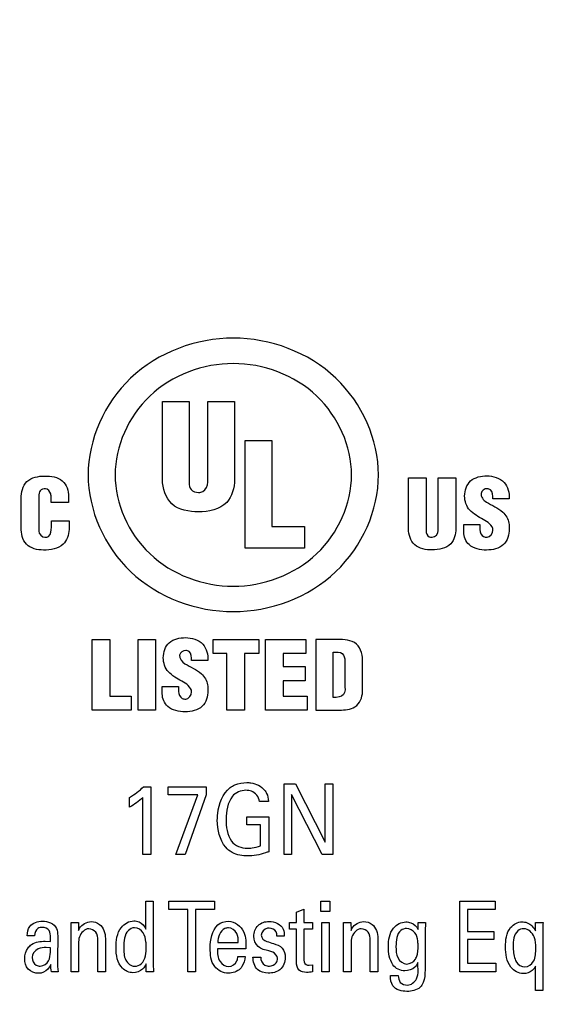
# Model space of a CAD drawing. Header units: inches. Extents: x 0 to 22, y 0 to 17.
# Tile 15 of 75: x 6.495 to 6.871, y 6.267 to 6.966. Entities that reach past the tile are written whole.
import ezdxf

# ---------------------------------------------------------------- set-up
doc = ezdxf.new("R2010")
doc.units = ezdxf.units.IN
doc.header["$LTSCALE"] = 1.21
doc.header["$MEASUREMENT"] = 0
doc.layers.get('0').update_dxf_attribs({"linetype": 'CONTINUOUS'})
doc.layers.add('DIMENSIONS', color=7, linetype='CONTINUOUS')
doc.styles.get("Standard").update_dxf_attribs({"font": 'txt', "width": 0.8})
doc.dimstyles.new('DIMSTYLE_1', dxfattribs={"dimtxt": 0.125, "dimasz": 0.18, "dimexe": 0.125, "dimexo": 0.0625, "dimgap": 0.0625, "dimtad": 0, "dimtih": 1, "dimtoh": 1, "dimzin": 4, "dimdsep": 46, "dimtxsty": 'STANDARD', "dimblk": '_FILLED', "dimblk1": '_FILLED', "dimblk2": '_FILLED', "dimcen": 0.09, "dimadec": 0, "dimazin": 0, "dimtp": 0.001, "dimtm": 0.001, "dimtfac": 1, "dimtofl": 0, "dimtmove": 0, "dimatfit": 3, "dimldrblk": '_FILLED', "dimfxl": 1, "dimtolj": 1, "dimtzin": 4, "dimarcsym": 0})

# ---------------------------------------------------------------- blocks, each defined once
blk = doc.blocks.new('_FILLED')
at = {"color": 0, "linetype": 'BYBLOCK'}
blk.add_solid([(0, 0), (-1, 0.1736), (-1, -0.1736)], dxfattribs=at)
blk = doc.blocks.new('*D4')
at = {"layer": 'DIMENSIONS', "color": 2, "linetype": 'CONTINUOUS'}
for p, q in [((4.87756, 6.64286), (4.06506, 6.64286)), ((4.19006, 6.64286), (4.19006, 6.23261)), ((4.19006, 5.57237), (4.19006, 5.98261)), ((7.03247, 5.57237), (4.06506, 5.57237))]:
    blk.add_line(p, q, dxfattribs=at)
at = {"layer": 'DIMENSIONS', "color": 2, "linetype": 'CONTINUOUS', "xscale": 0.18, "yscale": 0.18, "zscale": 0.18}
for p, rotation in [((4.19006, 6.64286), 90.0001115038), ((4.19006, 5.57237), 270)]:
    blk.add_blockref('_FILLED', p, dxfattribs=dict(at, rotation=rotation))
at = {"layer": 'DIMENSIONS', "color": 2, "linetype": 'CONTINUOUS', "insert": (4.19006, 6.17011), "char_height": 0.125, "width": 1.125, "attachment_point": 2, "line_spacing_factor": 0.9}
blk.add_mtext('1.07{\\Ftxt.shx;\\W1.000000;\\H0.125000; }[27.2]', dxfattribs=at)
blk = doc.blocks.new('*D16')
at = {"layer": 'DIMENSIONS', "color": 2, "linetype": 'CONTINUOUS'}
for p, q in [((4.94006, 6.91971), (4.94006, 9.91637)), ((7.84906, 8.95887), (7.84906, 9.91637)), ((4.94006, 9.79137), (5.76956, 9.79137)), ((7.84906, 9.79137), (7.01956, 9.79137))]:
    blk.add_line(p, q, dxfattribs=at)
at = {"layer": 'DIMENSIONS', "color": 2, "linetype": 'CONTINUOUS', "xscale": 0.18, "yscale": 0.18, "zscale": 0.18, "rotation": 180}
blk.add_blockref('_FILLED', (4.94006, 9.79137), dxfattribs=at)
at = {"layer": 'DIMENSIONS', "color": 2, "linetype": 'CONTINUOUS', "xscale": 0.18, "yscale": 0.18, "zscale": 0.18}
blk.add_blockref('_FILLED', (7.84906, 9.79137), dxfattribs=at)
at = {"layer": 'DIMENSIONS', "color": 2, "linetype": 'CONTINUOUS', "insert": (6.39456, 9.85387), "char_height": 0.125, "width": 1.125, "attachment_point": 2, "line_spacing_factor": 0.9}
blk.add_mtext('2.91{\\Ftxt.shx;\\W1.000000;\\H0.125000; }[73.9]', dxfattribs=at)

msp = doc.modelspace()

# ---------------------------------------------------------------- linework, layer by layer
at = {"color": 40, "linetype": 'CONTINUOUS'}
for p, q in [((6.5963, 6.69496), (6.61532, 6.69496)), ((6.5963, 6.63956), (6.5963, 6.69496)), ((6.61532, 6.69496), (6.61532, 6.63723)), ((6.62845, 6.69496), (6.64744, 6.69496)), ((6.62845, 6.63775), (6.62845, 6.69496)), ((6.64744, 6.69496), (6.64744, 6.63956)), ((6.65492, 6.66726), (6.67394, 6.66726)), ((6.65492, 6.59076), (6.65492, 6.66726)), ((6.67394, 6.66726), (6.67394, 6.60609)), ((6.77105, 6.64086), (6.7835, 6.64086)), ((6.77105, 6.60454), (6.77105, 6.64086)), ((6.7835, 6.64086), (6.7835, 6.60302)), ((6.79216, 6.64086), (6.80461, 6.64086)), ((6.79216, 6.60335), (6.79216, 6.64086)), ((6.80461, 6.64086), (6.80461, 6.60454)), ((6.49596, 6.60546), (6.49596, 6.62603)), ((6.50847, 6.62776), (6.50839, 6.60297)), ((6.5172, 6.62329), (6.5172, 6.62649)), ((6.52968, 6.62749), (6.52968, 6.62329)), ((6.84255, 6.62584), (6.83102, 6.62584)), ((6.52968, 6.62329), (6.5172, 6.62329)), ((6.51744, 6.61024), (6.52995, 6.61024)), ((6.51744, 6.60574), (6.51744, 6.61024)), ((6.52995, 6.61024), (6.52995, 6.60414)), ((6.67394, 6.60609), (6.69721, 6.60609)), ((6.69721, 6.60609), (6.69721, 6.59076)), ((6.81022, 6.6075), (6.8218, 6.6075)), ((6.81022, 6.60216), (6.81022, 6.6075)), ((6.8218, 6.6075), (6.8218, 6.60395)), ((6.69721, 6.59076), (6.65492, 6.59076)), ((6.54631, 6.52604), (6.55887, 6.52604)), ((6.54631, 6.47577), (6.54631, 6.52604)), ((6.55887, 6.52604), (6.55887, 6.48578)), ((6.57894, 6.52604), (6.59145, 6.52604)), ((6.57894, 6.47577), (6.57894, 6.52604)), ((6.59145, 6.52604), (6.59145, 6.47577)), ((6.63222, 6.52604), (6.66464, 6.52604)), ((6.63222, 6.51606), (6.63222, 6.52604)), ((6.66464, 6.52604), (6.66464, 6.51606)), ((6.66952, 6.52604), (6.69819, 6.52604)), ((6.66952, 6.47577), (6.66952, 6.52604)), ((6.69819, 6.52604), (6.69819, 6.51606)), ((6.7187, 6.52604), (6.70511, 6.52604)), ((6.70511, 6.52604), (6.70511, 6.47577)), ((6.64204, 6.51606), (6.63222, 6.51606)), ((6.64204, 6.47577), (6.64204, 6.51606)), ((6.66464, 6.51606), (6.65454, 6.51606)), ((6.65454, 6.51606), (6.65454, 6.47577)), ((6.69819, 6.51606), (6.68205, 6.51606)), ((6.68205, 6.51606), (6.68205, 6.5067)), ((6.71761, 6.48483), (6.71761, 6.51698)), ((6.6285, 6.51096), (6.617, 6.51096)), ((6.68205, 6.5067), (6.69768, 6.5067)), ((6.69768, 6.5067), (6.69768, 6.49666)), ((6.72581, 6.51063), (6.72581, 6.49422)), ((6.73837, 6.48898), (6.73837, 6.51128)), ((6.59617, 6.49262), (6.6078, 6.49262)), ((6.59617, 6.48725), (6.59617, 6.49262)), ((6.6078, 6.49262), (6.6078, 6.48906)), ((6.69768, 6.49666), (6.68205, 6.49666)), ((6.68205, 6.49666), (6.68205, 6.48578)), ((6.55887, 6.48578), (6.57417, 6.48578)), ((6.57417, 6.48578), (6.57417, 6.47577)), ((6.68205, 6.48578), (6.69906, 6.48578)), ((6.69906, 6.48578), (6.69906, 6.47577)), ((6.57417, 6.47577), (6.54631, 6.47577)), ((6.59145, 6.47577), (6.57894, 6.47577)), ((6.65454, 6.47577), (6.64204, 6.47577)), ((6.69906, 6.47577), (6.66952, 6.47577)), ((6.70511, 6.47577), (6.72193, 6.47577)), ((6.58289, 6.42136), (6.58814, 6.42136)), ((6.58814, 6.42136), (6.58814, 6.37326)), ((6.60047, 6.42136), (6.6274, 6.42136)), ((6.60047, 6.41559), (6.60047, 6.42136)), ((6.6274, 6.42136), (6.6274, 6.41552)), ((6.68267, 6.42344), (6.69086, 6.42344)), ((6.68267, 6.37326), (6.68267, 6.42344)), ((6.69086, 6.42344), (6.71177, 6.38195)), ((6.71177, 6.42344), (6.71719, 6.42344)), ((6.71177, 6.38195), (6.71177, 6.42344)), ((6.71719, 6.42344), (6.71719, 6.37326)), ((6.57299, 6.40684), (6.57299, 6.41379)), ((6.58248, 6.37326), (6.58248, 6.41379)), ((6.62145, 6.41559), (6.60047, 6.41559)), ((6.60578, 6.37326), (6.62145, 6.41559)), ((6.6274, 6.41552), (6.61244, 6.37326)), ((6.70965, 6.37326), (6.68803, 6.41587)), ((6.68803, 6.41587), (6.68803, 6.37326)), ((6.67161, 6.41093), (6.66519, 6.41093)), ((6.65618, 6.39995), (6.67179, 6.39995)), ((6.65618, 6.39418), (6.65618, 6.39995)), ((6.67179, 6.39995), (6.67179, 6.37521)), ((6.6659, 6.39418), (6.65618, 6.39418)), ((6.6659, 6.37931), (6.6659, 6.39418)), ((6.58814, 6.37326), (6.58248, 6.37326)), ((6.61244, 6.37326), (6.60578, 6.37326)), ((6.68803, 6.37326), (6.68267, 6.37326)), ((6.71719, 6.37326), (6.70965, 6.37326)), ((6.58458, 6.34004), (6.5898, 6.34004)), ((6.58458, 6.3201), (6.58458, 6.34004)), ((6.5898, 6.34004), (6.5898, 6.29549)), ((6.60093, 6.34012), (6.6333, 6.34012)), ((6.60093, 6.3342), (6.60093, 6.34012)), ((6.6333, 6.34012), (6.6333, 6.3342)), ((6.70887, 6.33997), (6.71514, 6.33997)), ((6.70887, 6.33281), (6.70887, 6.33997)), ((6.71514, 6.33997), (6.71514, 6.33281)), ((6.80748, 6.34012), (6.83263, 6.34012)), ((6.80748, 6.28993), (6.80748, 6.34012)), ((6.83263, 6.34012), (6.83263, 6.3342)), ((6.61436, 6.3342), (6.60093, 6.3342)), ((6.61436, 6.28993), (6.61436, 6.3342)), ((6.6333, 6.3342), (6.61986, 6.3342)), ((6.61986, 6.3342), (6.61986, 6.28993)), ((6.69153, 6.33226), (6.6967, 6.33435)), ((6.69153, 6.32496), (6.69153, 6.33226)), ((6.6967, 6.33435), (6.6967, 6.32496)), ((6.71514, 6.33281), (6.70887, 6.33281)), ((6.83263, 6.3342), (6.81303, 6.3342)), ((6.81303, 6.3342), (6.81303, 6.31856)), ((6.53142, 6.32482), (6.53664, 6.32482)), ((6.53148, 6.32079), (6.53142, 6.32482)), ((6.53664, 6.32482), (6.5367, 6.31919)), ((6.68659, 6.32496), (6.69153, 6.32496)), ((6.68659, 6.32017), (6.68659, 6.32496)), ((6.6967, 6.32496), (6.70292, 6.32496)), ((6.70292, 6.32496), (6.70292, 6.32017)), ((6.70942, 6.32482), (6.71464, 6.32482)), ((6.70942, 6.28993), (6.70942, 6.32482)), ((6.71464, 6.32482), (6.71464, 6.28993)), ((6.72492, 6.32482), (6.73014, 6.32482)), ((6.72498, 6.32079), (6.72492, 6.32482)), ((6.73014, 6.32482), (6.7302, 6.31919)), ((6.77791, 6.32002), (6.77797, 6.32482)), ((6.77797, 6.32482), (6.78302, 6.32482)), ((6.78302, 6.32482), (6.78291, 6.3185)), ((6.86113, 6.31905), (6.8613, 6.32482)), ((6.8613, 6.32482), (6.86657, 6.32482)), ((6.53148, 6.28993), (6.53148, 6.32079)), ((6.69153, 6.32017), (6.68659, 6.32017)), ((6.69153, 6.29688), (6.69153, 6.32017)), ((6.70292, 6.32017), (6.6967, 6.32017)), ((6.6967, 6.32017), (6.6967, 6.29924)), ((6.72498, 6.28993), (6.72498, 6.32079)), ((6.78291, 6.3185), (6.78285, 6.29667)), ((6.81303, 6.31856), (6.83169, 6.31856)), ((6.83169, 6.31856), (6.83169, 6.31273)), ((6.86646, 6.31912), (6.86646, 6.27651)), ((6.50537, 6.31551), (6.50014, 6.31551)), ((6.51303, 6.31161), (6.5168, 6.3114)), ((6.52191, 6.31537), (6.52169, 6.29869)), ((6.5367, 6.31001), (6.5367, 6.28993)), ((6.55041, 6.28993), (6.55041, 6.3121)), ((6.55574, 6.31363), (6.55574, 6.28993)), ((6.63559, 6.31078), (6.65008, 6.31078)), ((6.6828, 6.31516), (6.67747, 6.31516)), ((6.7302, 6.31001), (6.7302, 6.28993)), ((6.74391, 6.28993), (6.74391, 6.3121)), ((6.74924, 6.31363), (6.74924, 6.28993)), ((6.83169, 6.31273), (6.81303, 6.31273)), ((6.81303, 6.31273), (6.81303, 6.29604)), ((6.5168, 6.30689), (6.5138, 6.3071)), ((6.65541, 6.3062), (6.63537, 6.3062)), ((6.5848, 6.28993), (6.58469, 6.29549)), ((6.5898, 6.29549), (6.59002, 6.28993)), ((6.64991, 6.30084), (6.65513, 6.30084)), ((6.66059, 6.30028), (6.66609, 6.30028)), ((6.70042, 6.29459), (6.70292, 6.29493)), ((6.70292, 6.29493), (6.70292, 6.28986)), ((6.81303, 6.29604), (6.83307, 6.29604)), ((6.83307, 6.29604), (6.83307, 6.28993)), ((6.52213, 6.28993), (6.51741, 6.28993)), ((6.5367, 6.28993), (6.53148, 6.28993)), ((6.55574, 6.28993), (6.55041, 6.28993)), ((6.59002, 6.28993), (6.5848, 6.28993)), ((6.61986, 6.28993), (6.61436, 6.28993)), ((6.71464, 6.28993), (6.70942, 6.28993)), ((6.7302, 6.28993), (6.72498, 6.28993)), ((6.74924, 6.28993), (6.74391, 6.28993)), ((6.83307, 6.28993), (6.80748, 6.28993)), ((6.86119, 6.27651), (6.86119, 6.29382)), ((6.7582, 6.28722), (6.76376, 6.28722)), ((6.86646, 6.27651), (6.86119, 6.27651))]:
    msp.add_line(p, q, dxfattribs=at)
msp.add_arc((7.01296, 6.31919), 0.14649, 177.79622, 180.02719, dxfattribs=at)
for points, knots in [([(6.6466, 6.73999), (6.62051, 6.73999), (6.567, 6.72067), (6.54351, 6.66786), (6.54351, 6.64285)], [0, 0, 0, 0, 0.51049, 1, 1, 1, 1]), ([(6.7497, 6.64285), (6.7497, 6.66786), (6.7262, 6.72068), (6.67268, 6.73999), (6.6466, 6.73999)], [0, 0, 0, 0, 0.48949, 1, 1, 1, 1]), ([(6.6466, 6.72195), (6.62536, 6.72195), (6.5818, 6.7062), (6.56264, 6.66321), (6.56264, 6.64285)], [0, 0, 0, 0, 0.510481, 1, 1, 1, 1]), ([(6.73055, 6.64285), (6.73055, 6.66321), (6.71141, 6.70621), (6.66784, 6.72195), (6.6466, 6.72195)], [0, 0, 0, 0, 0.489471, 1, 1, 1, 1]), ([(6.49596, 6.62603), (6.49596, 6.63028), (6.49822, 6.64028), (6.50829, 6.64203), (6.5127, 6.64203)], [0, 0, 0, 0, 0.490803, 1, 1, 1, 1]), ([(6.5127, 6.64203), (6.51701, 6.64203), (6.52651, 6.64084), (6.52968, 6.63149), (6.52968, 6.62749)], [0, 0, 0, 0, 0.51898, 1, 1, 1, 1]), ([(6.54351, 6.64285), (6.54351, 6.61784), (6.56701, 6.56504), (6.62051, 6.54573), (6.6466, 6.54573)], [0, 0, 0, 0, 0.489441, 1, 1, 1, 1]), ([(6.56264, 6.64285), (6.56264, 6.62248), (6.5818, 6.57949), (6.62536, 6.56374), (6.6466, 6.56374)], [0, 0, 0, 0, 0.489522, 1, 1, 1, 1]), ([(6.62183, 6.61661), (6.61529, 6.61661), (6.60074, 6.61897), (6.5963, 6.63336), (6.5963, 6.63956)], [0, 0, 0, 0, 0.513043, 1, 1, 1, 1]), ([(6.64744, 6.63956), (6.64744, 6.63382), (6.64387, 6.61943), (6.62889, 6.61661), (6.62183, 6.61661)], [0, 0, 0, 0, 0.448688, 1, 1, 1, 1]), ([(6.62194, 6.63039), (6.623, 6.63039), (6.62673, 6.63101), (6.62845, 6.63525), (6.62845, 6.63775)], [0, 0, 0, 0, 0.298847, 1, 1, 1, 1]), ([(6.6466, 6.56374), (6.66784, 6.56374), (6.71141, 6.57948), (6.73055, 6.62248), (6.73055, 6.64285)], [0, 0, 0, 0, 0.510526, 1, 1, 1, 1]), ([(6.6466, 6.54573), (6.67268, 6.54573), (6.72619, 6.56504), (6.7497, 6.61784), (6.7497, 6.64285)], [0, 0, 0, 0, 0.510579, 1, 1, 1, 1]), ([(6.8109, 6.62784), (6.8109, 6.63168), (6.81382, 6.64042), (6.82266, 6.64214), (6.82668, 6.64214)], [0, 0, 0, 0, 0.488197, 1, 1, 1, 1]), ([(6.82668, 6.64214), (6.83104, 6.64214), (6.84052, 6.63943), (6.8428, 6.62991), (6.84255, 6.62584)], [0, 0, 0, 0, 0.516249, 1, 1, 1, 1]), ([(6.51329, 6.63294), (6.51192, 6.63297), (6.50868, 6.63226), (6.50847, 6.62908), (6.50847, 6.62776)], [0, 0, 0, 0, 0.509832, 1, 1, 1, 1]), ([(6.5172, 6.62649), (6.5172, 6.62743), (6.51718, 6.63), (6.51501, 6.63294), (6.51329, 6.63294)], [0, 0, 0, 0, 0.355626, 1, 1, 1, 1]), ([(6.61532, 6.63723), (6.61532, 6.63557), (6.61583, 6.6315), (6.62003, 6.63039), (6.62194, 6.63039)], [0, 0, 0, 0, 0.464859, 1, 1, 1, 1]), ([(6.83102, 6.62584), (6.8309, 6.62804), (6.83098, 6.63199), (6.82773, 6.633), (6.8269, 6.63305)], [0, 0, 0, 0, 0.726028, 1, 1, 1, 1]), ([(6.83799, 6.61648), (6.84025, 6.61449), (6.84242, 6.61019), (6.84261, 6.60583), (6.84261, 6.60446)], [0, 0, 0, 0, 0.687372, 1, 1, 1, 1]), ([(6.51191, 6.58946), (6.50759, 6.58946), (6.49776, 6.59158), (6.49596, 6.60133), (6.49596, 6.60546)], [0, 0, 0, 0, 0.510763, 1, 1, 1, 1]), ([(6.52995, 6.60414), (6.52995, 6.60034), (6.52661, 6.59088), (6.51671, 6.58946), (6.51191, 6.58946)], [0, 0, 0, 0, 0.441719, 1, 1, 1, 1]), ([(6.51286, 6.59852), (6.51373, 6.59852), (6.51714, 6.59931), (6.51744, 6.60345), (6.51744, 6.60574)], [0, 0, 0, 0, 0.2758, 1, 1, 1, 1]), ([(6.78779, 6.58954), (6.78351, 6.58954), (6.77399, 6.59108), (6.77105, 6.60048), (6.77105, 6.60454)], [0, 0, 0, 0, 0.513647, 1, 1, 1, 1]), ([(6.7835, 6.60302), (6.7835, 6.60147), (6.78468, 6.59868), (6.78713, 6.59855), (6.78787, 6.59855)], [0, 0, 0, 0, 0.676668, 1, 1, 1, 1]), ([(6.80461, 6.60454), (6.80461, 6.60079), (6.80225, 6.59135), (6.79242, 6.58954), (6.78779, 6.58954)], [0, 0, 0, 0, 0.447699, 1, 1, 1, 1]), ([(6.8218, 6.60395), (6.8218, 6.60209), (6.8231, 6.59877), (6.82598, 6.59855), (6.82682, 6.59855)], [0, 0, 0, 0, 0.688927, 1, 1, 1, 1]), ([(6.84261, 6.60446), (6.84261, 6.60051), (6.83993, 6.5914), (6.83071, 6.58946), (6.82652, 6.58946)], [0, 0, 0, 0, 0.485735, 1, 1, 1, 1]), ([(6.82652, 6.58946), (6.82218, 6.58946), (6.81366, 6.59092), (6.81022, 6.59894), (6.81022, 6.60216)], [0, 0, 0, 0, 0.574536, 1, 1, 1, 1]), ([(6.5969, 6.51296), (6.5969, 6.51679), (6.59979, 6.52553), (6.60864, 6.52726), (6.61266, 6.52726)], [0, 0, 0, 0, 0.487783, 1, 1, 1, 1]), ([(6.61266, 6.52726), (6.61702, 6.52726), (6.6265, 6.52455), (6.62876, 6.51503), (6.6285, 6.51096)], [0, 0, 0, 0, 0.51633, 1, 1, 1, 1]), ([(6.617, 6.51096), (6.6169, 6.51317), (6.61695, 6.51714), (6.61369, 6.51814), (6.61285, 6.5182)], [0, 0, 0, 0, 0.725183, 1, 1, 1, 1]), ([(6.71761, 6.51698), (6.71976, 6.51693), (6.72478, 6.5175), (6.72579, 6.5125), (6.72581, 6.51063)], [0, 0, 0, 0, 0.534037, 1, 1, 1, 1]), ([(6.62394, 6.50157), (6.62622, 6.49961), (6.62842, 6.49533), (6.62861, 6.49097), (6.62861, 6.48961)], [0, 0, 0, 0, 0.687633, 1, 1, 1, 1]), ([(6.72581, 6.49422), (6.7259, 6.49174), (6.7268, 6.48537), (6.72014, 6.48468), (6.71761, 6.48483)], [0, 0, 0, 0, 0.495461, 1, 1, 1, 1]), ([(6.6125, 6.47458), (6.60815, 6.47458), (6.59965, 6.47604), (6.59617, 6.48404), (6.59617, 6.48725)], [0, 0, 0, 0, 0.575204, 1, 1, 1, 1]), ([(6.6078, 6.48906), (6.6078, 6.4872), (6.60907, 6.48387), (6.61196, 6.48364), (6.6128, 6.48364)], [0, 0, 0, 0, 0.689526, 1, 1, 1, 1]), ([(6.62861, 6.48961), (6.62861, 6.48564), (6.62592, 6.47652), (6.61669, 6.47458), (6.6125, 6.47458)], [0, 0, 0, 0, 0.486048, 1, 1, 1, 1]), ([(6.63526, 6.39752), (6.63526, 6.39913), (6.63575, 6.40746), (6.63907, 6.41652), (6.6444, 6.42074)], [0, 0, 0, 0, 0.192077, 1, 1, 1, 1]), ([(6.6444, 6.42074), (6.6454, 6.42154), (6.64906, 6.42365), (6.65335, 6.42428), (6.65624, 6.42428)], [0, 0, 0, 0, 0.307468, 1, 1, 1, 1]), ([(6.65624, 6.42428), (6.65718, 6.42428), (6.66178, 6.42413), (6.66643, 6.42175), (6.66879, 6.41893)], [0, 0, 0, 0, 0.202822, 1, 1, 1, 1]), ([(6.66519, 6.41093), (6.66477, 6.414), (6.66136, 6.41842), (6.65688, 6.41879), (6.65559, 6.41879)], [0, 0, 0, 0, 0.704775, 1, 1, 1, 1]), ([(6.66879, 6.41893), (6.66936, 6.41822), (6.67098, 6.41582), (6.6715, 6.41288), (6.67161, 6.41093)], [0, 0, 0, 0, 0.3187, 1, 1, 1, 1]), ([(6.65665, 6.37771), (6.65775, 6.37771), (6.66089, 6.37786), (6.66398, 6.37861), (6.6659, 6.37931)], [0, 0, 0, 0, 0.350087, 1, 1, 1, 1]), ([(6.65665, 6.37215), (6.65488, 6.37215), (6.64923, 6.37249), (6.6437, 6.37541), (6.64121, 6.3784)], [0, 0, 0, 0, 0.312942, 1, 1, 1, 1]), ([(6.67179, 6.37521), (6.671, 6.37489), (6.66618, 6.37307), (6.66096, 6.37215), (6.65665, 6.37215)], [0, 0, 0, 0, 0.164801, 1, 1, 1, 1]), ([(6.5367, 6.31919), (6.53693, 6.31974), (6.53841, 6.32316), (6.54249, 6.32552), (6.54564, 6.32552)], [0, 0, 0, 0, 0.158549, 1, 1, 1, 1]), ([(6.54564, 6.32552), (6.54773, 6.32552), (6.55376, 6.3238), (6.55574, 6.31722), (6.55574, 6.31363)], [0, 0, 0, 0, 0.368721, 1, 1, 1, 1]), ([(6.56331, 6.30696), (6.56331, 6.31196), (6.56426, 6.32113), (6.57263, 6.32601), (6.57592, 6.32601)], [0, 0, 0, 0, 0.603252, 1, 1, 1, 1]), ([(6.57592, 6.32601), (6.5772, 6.32601), (6.58096, 6.32545), (6.58359, 6.32226), (6.58458, 6.3201)], [0, 0, 0, 0, 0.351405, 1, 1, 1, 1]), ([(6.64331, 6.32573), (6.64771, 6.32573), (6.6562, 6.319), (6.65549, 6.31019), (6.65541, 6.3062)], [0, 0, 0, 0, 0.524406, 1, 1, 1, 1]), ([(6.66115, 6.31509), (6.66115, 6.31784), (6.66321, 6.32385), (6.66924, 6.32566), (6.67203, 6.32566)], [0, 0, 0, 0, 0.496704, 1, 1, 1, 1]), ([(6.7302, 6.31919), (6.73043, 6.31974), (6.73191, 6.32316), (6.73599, 6.32552), (6.73914, 6.32552)], [0, 0, 0, 0, 0.158514, 1, 1, 1, 1]), ([(6.73914, 6.32552), (6.74124, 6.32552), (6.74726, 6.3238), (6.74924, 6.31722), (6.74924, 6.31363)], [0, 0, 0, 0, 0.368607, 1, 1, 1, 1]), ([(6.75676, 6.30772), (6.75676, 6.31229), (6.75783, 6.32097), (6.76588, 6.32531), (6.76914, 6.32531)], [0, 0, 0, 0, 0.583762, 1, 1, 1, 1]), ([(6.76914, 6.32531), (6.77035, 6.32531), (6.77399, 6.32489), (6.77669, 6.32202), (6.77791, 6.32002)], [0, 0, 0, 0, 0.340971, 1, 1, 1, 1]), ([(6.83992, 6.30751), (6.83992, 6.31226), (6.84076, 6.3209), (6.84862, 6.32538), (6.85164, 6.32538)], [0, 0, 0, 0, 0.611267, 1, 1, 1, 1]), ([(6.85164, 6.32538), (6.85289, 6.32538), (6.85692, 6.32479), (6.85992, 6.32147), (6.86113, 6.31905)], [0, 0, 0, 0, 0.316498, 1, 1, 1, 1]), ([(6.51098, 6.32141), (6.50992, 6.32141), (6.50671, 6.32093), (6.50544, 6.31742), (6.50537, 6.31551)], [0, 0, 0, 0, 0.355744, 1, 1, 1, 1]), ([(6.5168, 6.3114), (6.5168, 6.31234), (6.51679, 6.3149), (6.51672, 6.31772), (6.5158, 6.31912)], [0, 0, 0, 0, 0.359724, 1, 1, 1, 1]), ([(6.54398, 6.32044), (6.54102, 6.32044), (6.53691, 6.316), (6.5367, 6.31156), (6.5367, 6.31001)], [0, 0, 0, 0, 0.65669, 1, 1, 1, 1]), ([(6.57653, 6.32114), (6.57493, 6.32114), (6.56902, 6.31839), (6.56886, 6.31135), (6.56886, 6.30716)], [0, 0, 0, 0, 0.276777, 1, 1, 1, 1]), ([(6.58475, 6.30786), (6.58475, 6.309), (6.58462, 6.31232), (6.5838, 6.31572), (6.58264, 6.3176)], [0, 0, 0, 0, 0.339177, 1, 1, 1, 1]), ([(6.6432, 6.32107), (6.64231, 6.32107), (6.63764, 6.32021), (6.63564, 6.31444), (6.63559, 6.31078)], [0, 0, 0, 0, 0.194857, 1, 1, 1, 1]), ([(6.65008, 6.31078), (6.65012, 6.31294), (6.65012, 6.31769), (6.64555, 6.32107), (6.6432, 6.32107)], [0, 0, 0, 0, 0.478763, 1, 1, 1, 1]), ([(6.67209, 6.32086), (6.67168, 6.32086), (6.66907, 6.32081), (6.66642, 6.31807), (6.66642, 6.31585)], [0, 0, 0, 0, 0.15485, 1, 1, 1, 1]), ([(6.67747, 6.31516), (6.67751, 6.31621), (6.67736, 6.31934), (6.67393, 6.32086), (6.67209, 6.32086)], [0, 0, 0, 0, 0.364206, 1, 1, 1, 1]), ([(6.73747, 6.32044), (6.73452, 6.32044), (6.73041, 6.316), (6.7302, 6.31156), (6.7302, 6.31001)], [0, 0, 0, 0, 0.65658, 1, 1, 1, 1]), ([(6.76964, 6.32065), (6.76824, 6.32065), (6.76264, 6.31862), (6.76214, 6.31185), (6.76214, 6.30786)], [0, 0, 0, 0, 0.259487, 1, 1, 1, 1]), ([(6.7778, 6.3089), (6.7778, 6.30989), (6.7777, 6.31288), (6.77687, 6.31598), (6.77564, 6.3176)], [0, 0, 0, 0, 0.32689, 1, 1, 1, 1]), ([(6.85297, 6.32051), (6.85143, 6.32051), (6.8458, 6.31841), (6.84537, 6.31175), (6.84537, 6.30793)], [0, 0, 0, 0, 0.287558, 1, 1, 1, 1]), ([(6.86136, 6.30668), (6.86136, 6.30936), (6.86151, 6.31524), (6.8561, 6.32051), (6.85297, 6.32051)], [0, 0, 0, 0, 0.461922, 1, 1, 1, 1]), ([(6.49848, 6.2991), (6.49848, 6.30181), (6.49959, 6.30589), (6.50242, 6.30863), (6.50337, 6.30932)], [0, 0, 0, 0, 0.697951, 1, 1, 1, 1]), ([(6.67186, 6.30466), (6.66925, 6.30541), (6.66353, 6.30653), (6.66115, 6.31243), (6.66115, 6.31509)], [0, 0, 0, 0, 0.505362, 1, 1, 1, 1]), ([(6.67037, 6.3114), (6.67195, 6.31093), (6.67573, 6.3098), (6.67986, 6.30842), (6.68141, 6.30661)], [0, 0, 0, 0, 0.4101, 1, 1, 1, 1]), ([(6.77592, 6.29889), (6.7762, 6.29935), (6.77784, 6.30239), (6.7778, 6.30602), (6.7778, 6.3089)], [0, 0, 0, 0, 0.158506, 1, 1, 1, 1]), ([(6.5138, 6.3071), (6.51184, 6.3071), (6.50718, 6.30709), (6.50375, 6.30251), (6.50375, 6.3)], [0, 0, 0, 0, 0.439112, 1, 1, 1, 1]), ([(6.51547, 6.29771), (6.51638, 6.29955), (6.51673, 6.30276), (6.51678, 6.30584), (6.5168, 6.30689)], [0, 0, 0, 0, 0.661016, 1, 1, 1, 1]), ([(6.57531, 6.28923), (6.57263, 6.28923), (6.56462, 6.29285), (6.56331, 6.30185), (6.56331, 6.30696)], [0, 0, 0, 0, 0.34406, 1, 1, 1, 1]), ([(6.56886, 6.30716), (6.56886, 6.30413), (6.56869, 6.2983), (6.574, 6.29382), (6.57653, 6.29382)], [0, 0, 0, 0, 0.545234, 1, 1, 1, 1]), ([(6.57653, 6.29382), (6.57822, 6.29382), (6.58441, 6.2963), (6.58475, 6.30363), (6.58475, 6.30786)], [0, 0, 0, 0, 0.285738, 1, 1, 1, 1]), ([(6.64314, 6.28888), (6.63951, 6.28888), (6.63087, 6.29317), (6.6302, 6.30226), (6.6302, 6.30675)], [0, 0, 0, 0, 0.446696, 1, 1, 1, 1]), ([(6.63537, 6.3062), (6.63532, 6.30313), (6.63546, 6.29718), (6.64098, 6.29361), (6.64336, 6.29361)], [0, 0, 0, 0, 0.562471, 1, 1, 1, 1]), ([(6.67797, 6.29945), (6.67797, 6.3013), (6.67547, 6.30392), (6.67277, 6.30441), (6.67186, 6.30466)], [0, 0, 0, 0, 0.661535, 1, 1, 1, 1]), ([(6.76214, 6.30786), (6.76214, 6.30508), (6.76216, 6.29952), (6.7673, 6.29542), (6.76981, 6.29542)], [0, 0, 0, 0, 0.52634, 1, 1, 1, 1]), ([(6.85264, 6.2886), (6.8493, 6.2886), (6.84093, 6.29344), (6.83992, 6.30258), (6.83992, 6.30751)], [0, 0, 0, 0, 0.40369, 1, 1, 1, 1]), ([(6.84537, 6.30793), (6.84537, 6.30717), (6.8455, 6.30339), (6.84615, 6.29945), (6.84764, 6.29681)], [0, 0, 0, 0, 0.201537, 1, 1, 1, 1]), ([(6.85364, 6.29341), (6.85613, 6.29341), (6.86171, 6.29752), (6.86136, 6.30356), (6.86136, 6.30668)], [0, 0, 0, 0, 0.443472, 1, 1, 1, 1]), ([(6.50831, 6.28881), (6.50568, 6.28881), (6.49999, 6.29084), (6.49848, 6.29653), (6.49848, 6.2991)], [0, 0, 0, 0, 0.505252, 1, 1, 1, 1]), ([(6.50375, 6.3), (6.50375, 6.29796), (6.50538, 6.29445), (6.50855, 6.29396), (6.50953, 6.29396)], [0, 0, 0, 0, 0.67631, 1, 1, 1, 1]), ([(6.51692, 6.29514), (6.51639, 6.29392), (6.51463, 6.29057), (6.51069, 6.28881), (6.50831, 6.28881)], [0, 0, 0, 0, 0.358815, 1, 1, 1, 1]), ([(6.52169, 6.29869), (6.52169, 6.29832), (6.52174, 6.2954), (6.52185, 6.29247), (6.52213, 6.28993)], [0, 0, 0, 0, 0.125976, 1, 1, 1, 1]), ([(6.64336, 6.29361), (6.64571, 6.29361), (6.64932, 6.29627), (6.64981, 6.29974), (6.64991, 6.30084)], [0, 0, 0, 0, 0.679782, 1, 1, 1, 1]), ([(6.67148, 6.28896), (6.66881, 6.28896), (6.6624, 6.29053), (6.66057, 6.29714), (6.66059, 6.30028)], [0, 0, 0, 0, 0.459241, 1, 1, 1, 1]), ([(6.66609, 6.30028), (6.66604, 6.29813), (6.66776, 6.29434), (6.67114, 6.29396), (6.6722, 6.29396)], [0, 0, 0, 0, 0.671636, 1, 1, 1, 1]), ([(6.69858, 6.28944), (6.69673, 6.28944), (6.69215, 6.29016), (6.69153, 6.29484), (6.69153, 6.29688)], [0, 0, 0, 0, 0.475972, 1, 1, 1, 1]), ([(6.6967, 6.29924), (6.6967, 6.29776), (6.69722, 6.29489), (6.69968, 6.29459), (6.70042, 6.29459)], [0, 0, 0, 0, 0.669456, 1, 1, 1, 1]), ([(6.77763, 6.29646), (6.77716, 6.29523), (6.77515, 6.29179), (6.77096, 6.29055), (6.76847, 6.29055)], [0, 0, 0, 0, 0.347216, 1, 1, 1, 1]), ([(6.77025, 6.28041), (6.77286, 6.28041), (6.77917, 6.28562), (6.77763, 6.29259), (6.77763, 6.29646)], [0, 0, 0, 0, 0.402754, 1, 1, 1, 1]), ([(6.78285, 6.29667), (6.78285, 6.29486), (6.78279, 6.29005), (6.7827, 6.28501), (6.78152, 6.28221)], [0, 0, 0, 0, 0.373737, 1, 1, 1, 1]), ([(6.65275, 6.29354), (6.65238, 6.29302), (6.65007, 6.29021), (6.64613, 6.28888), (6.64314, 6.28888)], [0, 0, 0, 0, 0.17538, 1, 1, 1, 1]), ([(6.76991, 6.27596), (6.76635, 6.27596), (6.75883, 6.27777), (6.75832, 6.28469), (6.7582, 6.28722)], [0, 0, 0, 0, 0.583891, 1, 1, 1, 1]), ([(6.76376, 6.28722), (6.76385, 6.28553), (6.76444, 6.28159), (6.76845, 6.28041), (6.77025, 6.28041)], [0, 0, 0, 0, 0.48594, 1, 1, 1, 1]), ([(6.78152, 6.28221), (6.78101, 6.28098), (6.77839, 6.27695), (6.77318, 6.27596), (6.76991, 6.27596)], [0, 0, 0, 0, 0.290827, 1, 1, 1, 1])]:
    msp.add_open_spline(points, degree=3, knots=knots, dxfattribs=at)
for points in [[(6.8269, 6.63305), (6.82508, 6.63321), (6.82278, 6.63153), (6.82256, 6.62972)], [(6.81456, 6.61781), (6.81219, 6.62047), (6.8109, 6.62428), (6.8109, 6.62784)], [(6.82256, 6.62972), (6.82226, 6.62733), (6.82431, 6.62487), (6.82633, 6.62356)], [(6.82633, 6.62356), (6.83024, 6.62123), (6.83456, 6.61946), (6.83799, 6.61648)], [(6.82403, 6.61124), (6.82066, 6.61308), (6.81717, 6.61499), (6.81456, 6.61781)], [(6.83102, 6.60354), (6.83102, 6.60701), (6.82704, 6.60952), (6.82403, 6.61124)], [(6.50839, 6.60297), (6.50839, 6.60087), (6.51076, 6.59852), (6.51286, 6.59852)], [(6.78787, 6.59855), (6.79002, 6.59855), (6.79216, 6.6012), (6.79216, 6.60335)], [(6.82682, 6.59855), (6.82899, 6.59855), (6.83102, 6.60136), (6.83102, 6.60354)], [(6.73275, 6.52371), (6.72857, 6.52596), (6.72345, 6.52604), (6.7187, 6.52604)], [(6.73837, 6.51128), (6.73837, 6.51583), (6.73672, 6.5215), (6.73275, 6.52371)], [(6.60054, 6.50293), (6.59813, 6.50555), (6.5969, 6.5094), (6.5969, 6.51296)], [(6.60851, 6.51483), (6.60823, 6.51244), (6.61026, 6.50998), (6.61228, 6.50868)], [(6.61285, 6.5182), (6.61102, 6.51831), (6.60873, 6.51665), (6.60851, 6.51483)], [(6.61228, 6.50868), (6.61619, 6.50634), (6.62052, 6.50457), (6.62394, 6.50157)], [(6.61, 6.49636), (6.60662, 6.49817), (6.60314, 6.50011), (6.60054, 6.50293)], [(6.617, 6.48866), (6.617, 6.49213), (6.61302, 6.49464), (6.61, 6.49636)], [(6.6128, 6.48364), (6.61498, 6.48364), (6.617, 6.48647), (6.617, 6.48866)], [(6.73302, 6.47813), (6.73649, 6.48018), (6.7383, 6.48495), (6.73837, 6.48898)], [(6.72193, 6.47577), (6.72571, 6.47577), (6.72981, 6.47614), (6.73302, 6.47813)], [(6.57299, 6.41379), (6.57653, 6.41597), (6.57995, 6.41842), (6.58289, 6.42136)], [(6.58248, 6.41379), (6.57969, 6.41103), (6.57643, 6.40873), (6.57299, 6.40684)], [(6.64599, 6.41455), (6.6426, 6.41011), (6.64145, 6.404), (6.64145, 6.39842)], [(6.65559, 6.41879), (6.65209, 6.41879), (6.64808, 6.41735), (6.64599, 6.41455)], [(6.64121, 6.3784), (6.63694, 6.38352), (6.63526, 6.39084), (6.63526, 6.39752)], [(6.64145, 6.39842), (6.64145, 6.393), (6.64219, 6.38705), (6.64534, 6.38265)], [(6.64534, 6.38265), (6.64778, 6.37933), (6.65254, 6.37771), (6.65665, 6.37771)], [(6.50209, 6.32211), (6.50399, 6.32474), (6.50784, 6.32586), (6.51108, 6.32586)], [(6.51108, 6.32586), (6.5148, 6.32586), (6.51952, 6.32414), (6.52096, 6.32072)], [(6.6302, 6.30675), (6.6302, 6.31252), (6.63135, 6.31937), (6.6357, 6.32316)], [(6.6357, 6.32316), (6.6377, 6.32493), (6.64063, 6.32573), (6.64331, 6.32573)], [(6.67203, 6.32566), (6.67583, 6.32566), (6.68067, 6.32377), (6.68208, 6.32023)], [(6.50014, 6.31551), (6.50036, 6.31779), (6.5008, 6.32022), (6.50209, 6.32211)], [(6.5158, 6.31912), (6.51488, 6.32064), (6.51276, 6.32141), (6.51098, 6.32141)], [(6.52096, 6.32072), (6.52167, 6.31906), (6.52191, 6.31718), (6.52191, 6.31537)], [(6.54891, 6.31808), (6.54775, 6.31948), (6.5458, 6.32044), (6.54398, 6.32044)], [(6.55041, 6.3121), (6.55041, 6.31416), (6.5502, 6.31648), (6.54891, 6.31808)], [(6.58264, 6.3176), (6.5814, 6.3196), (6.57888, 6.32114), (6.57653, 6.32114)], [(6.66642, 6.31585), (6.66642, 6.31387), (6.66849, 6.31204), (6.67037, 6.3114)], [(6.68208, 6.32023), (6.68267, 6.31863), (6.6828, 6.31687), (6.6828, 6.31516)], [(6.74241, 6.31808), (6.74124, 6.31948), (6.7393, 6.32044), (6.73747, 6.32044)], [(6.74391, 6.3121), (6.74391, 6.31416), (6.7437, 6.31647), (6.74241, 6.31808)], [(6.77564, 6.3176), (6.7743, 6.3194), (6.77188, 6.32065), (6.76964, 6.32065)], [(6.50337, 6.30932), (6.50609, 6.31121), (6.50972, 6.31161), (6.51303, 6.31161)], [(6.68141, 6.30661), (6.68289, 6.30489), (6.68352, 6.30241), (6.68352, 6.30015)], [(6.75992, 6.29486), (6.75746, 6.29853), (6.75676, 6.30331), (6.75676, 6.30772)], [(6.50953, 6.29396), (6.51187, 6.29396), (6.51438, 6.29564), (6.51547, 6.29771)], [(6.51741, 6.28993), (6.51703, 6.29163), (6.51692, 6.2934), (6.51692, 6.29514)], [(6.58469, 6.29549), (6.58407, 6.29414), (6.58331, 6.29277), (6.58219, 6.29181)], [(6.65513, 6.30084), (6.65489, 6.29829), (6.65427, 6.2956), (6.65275, 6.29354)], [(6.6722, 6.29396), (6.67398, 6.29396), (6.67612, 6.29468), (6.67708, 6.29619)], [(6.67708, 6.29619), (6.67767, 6.29715), (6.67797, 6.29832), (6.67797, 6.29945)], [(6.68352, 6.30015), (6.68352, 6.29695), (6.68227, 6.29328), (6.67974, 6.29132)], [(6.76847, 6.29055), (6.76528, 6.29055), (6.76165, 6.29218), (6.75992, 6.29486)], [(6.76981, 6.29542), (6.77215, 6.29542), (6.77469, 6.2969), (6.77592, 6.29889)], [(6.84764, 6.29681), (6.84875, 6.29479), (6.85134, 6.29341), (6.85364, 6.29341)], [(6.58219, 6.29181), (6.58033, 6.29021), (6.57776, 6.28923), (6.57531, 6.28923)], [(6.67974, 6.29132), (6.67747, 6.28957), (6.67434, 6.28896), (6.67148, 6.28896)], [(6.70292, 6.28986), (6.7015, 6.28954), (6.70004, 6.28944), (6.69858, 6.28944)], [(6.85891, 6.29083), (6.85723, 6.28938), (6.85486, 6.2886), (6.85264, 6.2886)], [(6.86119, 6.29382), (6.8606, 6.29271), (6.85988, 6.29162), (6.85891, 6.29083)]]:
    msp.add_open_spline(points, degree=3, dxfattribs=at)

# ---------------------------------------------------------------- dimensions: what is measured, and where the dimension line sits
at = {"layer": 'DIMENSIONS', "color": 2, "linetype": 'CONTINUOUS'}
for base, p1, p2, angle, picture, middle in [((4.94006, 9.79137), (7.84906, 8.89637), (4.94006, 6.85721), 180, '*D16', (6.39456, 9.79137)), ((4.19006, 6.64286), (7.09497, 5.57237), (4.94006, 6.64286), 90.00004, '*D4', (4.19006, 6.10761))]:
    dim = msp.add_linear_dim(base=base, p1=p1, p2=p2, angle=angle, dimstyle='DIMSTYLE_1', dxfattribs=at)
    dim.commit()
    dim.dimension.update_dxf_attribs({"geometry": picture, "text_midpoint": middle, "dimtype": 160})

doc.saveas('drawing.dxf')
